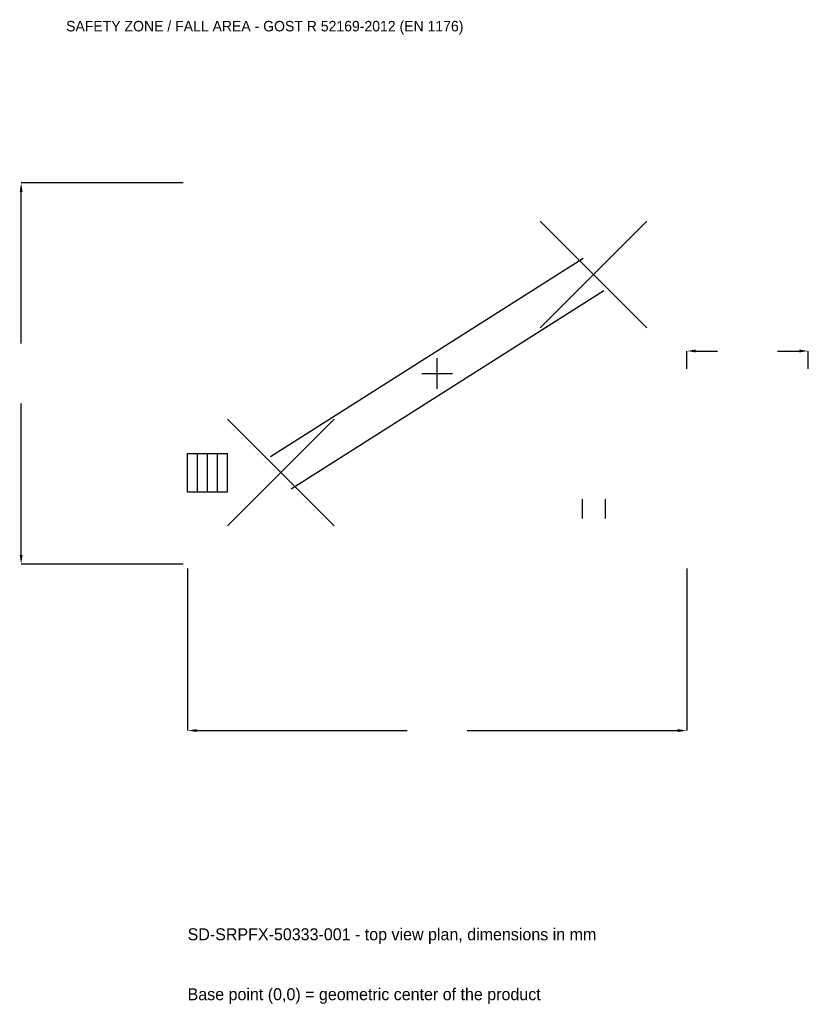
# Model space of a CAD drawing. Extents: x -6356 to 5650, y -9600 to 5384.
import ezdxf

# ---------------------------------------------------------------- set-up
doc = ezdxf.new("R2010")
doc.units = 0
for name, color, linetype in [('GP_MAF_zona_bezopasnosti', 1, 'Continuous'), ('ZSK_DANNYE', 3, 'Continuous'), ('ZSK_KONTUR', 7, 'Continuous'), ('ZSK_RAZMERY', 8, 'Continuous')]:
    doc.layers.add(name, color=color, linetype=linetype)
doc.dimstyles.new('ORION', dxfattribs={"dimtxt": 228, "dimasz": 136.8, "dimexe": 1.25, "dimexo": 68.4, "dimtad": 1, "dimcen": 2.5, "dimazin": 3, "dimtfac": 1, "dimtmove": 0, "dimatfit": 3})

# ---------------------------------------------------------------- blocks, each defined once
blk = doc.blocks.new('_CLOSEDFILLED')
at = {"color": 0, "linetype": 'BYBLOCK'}
blk.add_solid([(-1, 0.16), (0, 0), (-1, -0.16)], dxfattribs=at)
blk = doc.blocks.new('*D1')
for p, q in [((-3800, -2968.4), (-3800, -5434)), ((3800, -2968.4), (3800, -5434)), ((-3663.2, -5434), (-456, -5434)), ((456, -5434), (3663.2, -5434))]:
    blk.add_line(p, q)
at = {"layer": 'Defpoints'}
for p in [(-3800, -2900), (3800, -2900), (-3800, -5434)]:
    blk.add_point(p, dxfattribs=at)
at = {"layer": 'ZSK_RAZMERY', "xscale": 136.79999999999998, "yscale": 136.79999999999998, "rotation": 180}
blk.add_blockref('_CLOSEDFILLED', (-3800, -5434), dxfattribs=at)
at = {"layer": 'ZSK_RAZMERY', "xscale": 136.79999999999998, "yscale": 136.79999999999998}
blk.add_blockref('_CLOSEDFILLED', (3800, -5434), dxfattribs=at)
blk = doc.blocks.new('*D2')
for p, q in [((-3868.4, 2900), (-6334, 2900)), ((-6334, 456), (-6334, 2763.2)), ((-6334, -2763.2), (-6334, -456)), ((-3868.4, -2900), (-6334, -2900))]:
    blk.add_line(p, q)
at = {"layer": 'Defpoints'}
for p in [(-3800, 2900), (-6334, -2900), (-3800, -2900)]:
    blk.add_point(p, dxfattribs=at)
at = {"layer": 'ZSK_RAZMERY', "xscale": 136.79999999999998, "yscale": 136.79999999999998}
for p, rotation in [((-6334, 2900), 90), ((-6334, -2900), 270)]:
    blk.add_blockref('_CLOSEDFILLED', p, dxfattribs=dict(at, rotation=rotation))
blk = doc.blocks.new('*D3')
for p, q in [((3800, 68.4), (3800, 342)), ((3936.8, 342), (4269, 342)), ((5181, 342), (5513.2, 342)), ((5650, 68.4), (5650, 342))]:
    blk.add_line(p, q)
at = {"layer": 'Defpoints'}
for p in [(3800, 342), (3800, 0), (5650, 0)]:
    blk.add_point(p, dxfattribs=at)
at = {"layer": 'ZSK_RAZMERY', "xscale": 136.79999999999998, "yscale": 136.79999999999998, "rotation": 180}
blk.add_blockref('_CLOSEDFILLED', (3800, 342), dxfattribs=at)
at = {"layer": 'ZSK_RAZMERY', "xscale": 136.79999999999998, "yscale": 136.79999999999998}
blk.add_blockref('_CLOSEDFILLED', (5650, 342), dxfattribs=at)
blk = doc.blocks.new('B1')
at = {"layer": 'ZSK_KONTUR'}
for p, q in [((1568, 696), (3192, 2320)), ((1568, 2320), (3192, 696)), ((-2536.456, -1261.074), (2223.544, 1754.926)), ((-2223.544, -1754.926), (2536.456, 1261.074)), ((-3192, -2320), (-1568, -696)), ((-3192, -696), (-1568, -2320)), ((-3800, -1215.68), (-3192, -1215.68)), ((-3800, -1800.32), (-3800, -1215.68)), ((-3648, -1800.32), (-3648, -1215.68)), ((-3496, -1800.32), (-3496, -1215.68)), ((-3344, -1800.32), (-3344, -1215.68)), ((-3192, -1800.32), (-3192, -1215.68)), ((-3800, -1800.32), (-3192, -1800.32)), ((2204.608, -1914), (2204.608, -2206.32)), ((2555.392, -1914), (2555.392, -2206.32))]:
    blk.add_line(p, q, dxfattribs=at)
at = {"layer": 'ZSK_RAZMERY'}
for p, q in [((0, -232), (0, 232)), ((-232, 0), (232, 0))]:
    blk.add_line(p, q, dxfattribs=at)
at = {"layer": 'GP_MAF_zona_bezopasnosti', "color": 1}
blk.add_text('SAFETY ZONE / FALL AREA - GOST R 52169-2012 (EN 1176)', height=159.6, dxfattribs=at).set_placement((-5650, 5206))
at = {"layer": 'ZSK_RAZMERY'}
dim = blk.add_linear_dim(base=(-6334, -2900), p1=(-3800, -2900), p2=(-3800, 2900), angle=90, dimstyle='ORION', dxfattribs=at)
dim.commit()
dim.dimension.update_dxf_attribs({"geometry": '*D2', "text_midpoint": (-6334, 0)})
for base, p1, p2, picture, middle in [((3800, 342), (3800, 0), (5650, 0), '*D3', (4725, 342)), ((-3800, -5434), (-3800, -2900), (3800, -2900), '*D1', (0, -5434))]:
    dim = blk.add_linear_dim(base=base, p1=p1, p2=p2, dimstyle='ORION', dxfattribs=at)
    dim.commit()
    dim.dimension.update_dxf_attribs({"geometry": picture, "text_midpoint": middle})

msp = doc.modelspace()

# ---------------------------------------------------------------- block references
msp.add_blockref('B1', (0, 0))

# ---------------------------------------------------------------- texts
at = {"layer": 'ZSK_DANNYE', "color": 3}
msp.add_text('SD-SRPFX-50333-001 - top view plan, dimensions in mm', height=182.4, dxfattribs=at).set_placement((-3800, -8626))
at = {"layer": 'ZSK_DANNYE', "color": 7}
msp.add_text('Base point (0,0) = geometric center of the product', height=182.4, dxfattribs=at).set_placement((-3800, -9538))

doc.saveas('drawing.dxf')
